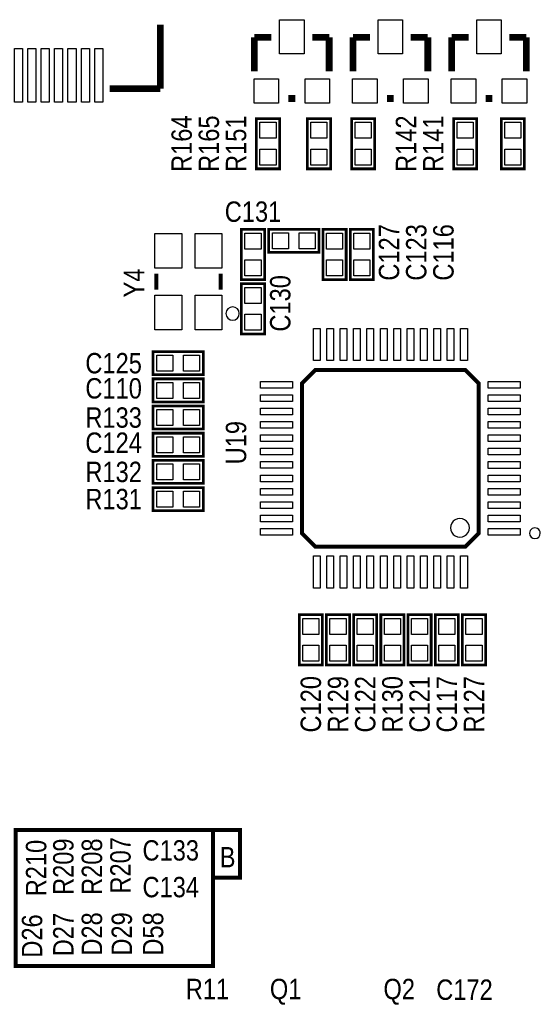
# Model space of a CAD drawing. Extents: x 0 to 176, y -10 to 100.
# Tile 9 of 15: x 91 to 111, y 21 to 58. Entities that reach past the tile are written whole.
import ezdxf
from ezdxf.enums import TextEntityAlignment as Align

# ---------------------------------------------------------------- set-up
doc = ezdxf.new("R2010")
doc.units = 0
doc.layers.add('DXF', color=212, linetype='CONTINUOUS')

msp = doc.modelspace()

# ---------------------------------------------------------------- linework, layer by layer
at = {"layer": 'DXF'}
for points, const_width in [([(96.741005, 55.395089), (96.741005, 57.789293)], 0.254), ([(100.8888, 57.3151), (100.2538, 57.3151)], 0.254), ([(100.2538, 57.3151), (100.2538, 56.0451)], 0.254), ([(102.4128, 57.3151), (103.0478, 57.3151)], 0.254), ([(103.0478, 57.3151), (103.0478, 56.0451)], 0.254), ([(104.5718, 57.3151), (103.9368, 57.3151)], 0.254), ([(103.9368, 57.3151), (103.9368, 56.0451)], 0.254), ([(106.0958, 57.3151), (106.7308, 57.3151)], 0.254), ([(106.7308, 57.3151), (106.7308, 56.0451)], 0.254), ([(108.2548, 57.3151), (107.6198, 57.3151)], 0.254), ([(107.6198, 57.3151), (107.6198, 56.0451)], 0.254), ([(109.7788, 57.3151), (110.4138, 57.3151)], 0.254), ([(110.4138, 57.3151), (110.4138, 56.0451)], 0.254), ([(94.847207, 55.395089), (96.741005, 55.395089)], 0.254), ([(101.5238, 55.0291), (101.7778, 55.0291)], 0.254), ([(105.2068, 55.0291), (105.4608, 55.0291)], 0.254), ([(108.8898, 55.0291), (109.1438, 55.0291)], 0.254), ([(100.33, 52.400708), (100.33, 54.280308), (101.1936, 54.280308), (101.1936, 52.400708), (100.33, 52.400708)], 0.1016), ([(103.0986, 54.280308), (103.0986, 52.400708), (102.235, 52.400708), (102.235, 54.280308), (103.0986, 54.280308)], 0.1016), ([(104.7496, 54.280308), (104.7496, 52.400708), (103.886, 52.400708), (103.886, 54.280308), (104.7496, 54.280308)], 0.1016), ([(107.696, 52.400708), (107.696, 54.280308), (108.5596, 54.280308), (108.5596, 52.400708), (107.696, 52.400708)], 0.1016), ([(109.474, 52.400708), (109.474, 54.280308), (110.3376, 54.280308), (110.3376, 52.400708), (109.474, 52.400708)], 0.1016), ([(99.7712, 48.26), (99.7712, 50.1396), (100.6348, 50.1396), (100.6348, 48.26), (99.7712, 48.26)], 0.1016), ([(102.6668, 49.276), (100.7872, 49.276), (100.7872, 50.1396), (102.6668, 50.1396), (102.6668, 49.276)], 0.1016), ([(102.8192, 48.26), (102.8192, 50.1396), (103.6828, 50.1396), (103.6828, 48.26), (102.8192, 48.26)], 0.1016), ([(103.8352, 48.26), (103.8352, 50.1396), (104.6988, 50.1396), (104.6988, 48.26), (103.8352, 48.26)], 0.1016), ([(96.590104, 47.883801), (96.590104, 48.483799)], 0.150089), ([(98.989896, 47.883801), (98.989896, 48.483799)], 0.150089), ([(100.6348, 48.1076), (100.6348, 46.228), (99.7712, 46.228), (99.7712, 48.1076), (100.6348, 48.1076)], 0.1016), ([(98.3488, 44.704), (96.4692, 44.704), (96.4692, 45.5676), (98.3488, 45.5676), (98.3488, 44.704)], 0.1016), ([(108.133896, 38.279807), (102.533704, 38.279807), (102.033807, 38.779704), (102.033807, 44.379896), (102.533704, 44.879793), (108.133896, 44.879793), (108.633793, 44.379896), (108.633793, 38.779704), (108.133896, 38.279807)], 0.150089), ([(98.3488, 43.688), (96.4692, 43.688), (96.4692, 44.5516), (98.3488, 44.5516), (98.3488, 43.688)], 0.1016), ([(98.3488, 42.672), (96.4692, 42.672), (96.4692, 43.5356), (98.3488, 43.5356), (98.3488, 42.672)], 0.1016), ([(98.3488, 41.656), (96.4692, 41.656), (96.4692, 42.5196), (98.3488, 42.5196), (98.3488, 41.656)], 0.1016), ([(96.4692, 41.5036), (98.3488, 41.5036), (98.3488, 40.64), (96.4692, 40.64), (96.4692, 41.5036)], 0.1016), ([(96.4692, 40.4876), (98.3488, 40.4876), (98.3488, 39.624), (96.4692, 39.624), (96.4692, 40.4876)], 0.1016), ([(102.7938, 35.7378), (102.7938, 33.8582), (101.9302, 33.8582), (101.9302, 35.7378), (102.7938, 35.7378)], 0.1016), ([(103.8098, 35.7378), (103.8098, 33.8582), (102.9462, 33.8582), (102.9462, 35.7378), (103.8098, 35.7378)], 0.1016), ([(104.8258, 35.7378), (104.8258, 33.8582), (103.9622, 33.8582), (103.9622, 35.7378), (104.8258, 35.7378)], 0.1016), ([(105.8418, 35.7378), (105.8418, 33.8582), (104.9782, 33.8582), (104.9782, 35.7378), (105.8418, 35.7378)], 0.1016), ([(106.8578, 35.7378), (106.8578, 33.8582), (105.9942, 33.8582), (105.9942, 35.7378), (106.8578, 35.7378)], 0.1016), ([(107.8738, 35.7378), (107.8738, 33.8582), (107.0102, 33.8582), (107.0102, 35.7378), (107.8738, 35.7378)], 0.1016), ([(108.0262, 33.8582), (108.0262, 35.7378), (108.8898, 35.7378), (108.8898, 33.8582), (108.0262, 33.8582)], 0.1016), ([(91.3384, 27.686), (91.3384, 22.606), (98.7044, 22.606), (98.7044, 27.686), (91.3384, 27.686)], 0.1524), ([(98.7044, 27.686), (99.7204, 27.686), (99.7204, 25.908), (98.7044, 25.908)], 0.1524)]:
    msp.add_lwpolyline(points, dxfattribs=dict(at, const_width=const_width))
for points in [[(101.1936, 56.7055), (101.1936, 57.9755), (102.108, 57.9755), (102.108, 56.7055)], [(104.8766, 56.7055), (104.8766, 57.9755), (105.791, 57.9755), (105.791, 56.7055)], [(108.5596, 56.7055), (108.5596, 57.9755), (109.474, 57.9755), (109.474, 56.7055)], [(91.290978, 54.895191), (91.290978, 56.895187), (91.590978, 56.895187), (91.590978, 54.895191)], [(91.790876, 54.895191), (91.790876, 56.895187), (92.090875, 56.895187), (92.090875, 54.895191)], [(92.290976, 54.895191), (92.290976, 56.895187), (92.590976, 56.895187), (92.590976, 54.895191)], [(92.791077, 54.895496), (92.791077, 56.895492), (93.091076, 56.895492), (93.091076, 54.895496)], [(93.290974, 54.895191), (93.290974, 56.895187), (93.590974, 56.895187), (93.590974, 54.895191)], [(93.791075, 54.895496), (93.791075, 56.895492), (94.091074, 56.895492), (94.091074, 54.895496)], [(94.290972, 54.895191), (94.290972, 56.895187), (94.590972, 56.895187), (94.590972, 54.895191)], [(100.2411, 54.8513), (100.2411, 55.7657), (101.1555, 55.7657), (101.1555, 54.8513)], [(102.1461, 54.8513), (102.1461, 55.7657), (103.0605, 55.7657), (103.0605, 54.8513)], [(103.9241, 54.8513), (103.9241, 55.7657), (104.8385, 55.7657), (104.8385, 54.8513)], [(105.8291, 54.8513), (105.8291, 55.7657), (106.7435, 55.7657), (106.7435, 54.8513)], [(107.6071, 54.8513), (107.6071, 55.7657), (108.5215, 55.7657), (108.5215, 54.8513)], [(109.5121, 54.8513), (109.5121, 55.7657), (110.4265, 55.7657), (110.4265, 54.8513)], [(101.061495, 53.540711), (100.462105, 53.540711), (100.462105, 54.1401), (101.061495, 54.1401)], [(102.367105, 54.1401), (102.966495, 54.1401), (102.966495, 53.540711), (102.367105, 53.540711)], [(104.018105, 54.1401), (104.617495, 54.1401), (104.617495, 53.540711), (104.018105, 53.540711)], [(108.427495, 53.540711), (107.828105, 53.540711), (107.828105, 54.1401), (108.427495, 54.1401)], [(110.205495, 53.540711), (109.606105, 53.540711), (109.606105, 54.1401), (110.205495, 54.1401)], [(101.061495, 52.540916), (100.462105, 52.540916), (100.462105, 53.140305), (101.061495, 53.140305)], [(102.367105, 53.140305), (102.966495, 53.140305), (102.966495, 52.540916), (102.367105, 52.540916)], [(104.018105, 53.140305), (104.617495, 53.140305), (104.617495, 52.540916), (104.018105, 52.540916)], [(108.427495, 52.540916), (107.828105, 52.540916), (107.828105, 53.140305), (108.427495, 53.140305)], [(110.205495, 52.540916), (109.606105, 52.540916), (109.606105, 53.140305), (110.205495, 53.140305)], [(97.539912, 48.683913), (96.539914, 48.683913), (96.539914, 49.983911), (97.539912, 49.983911)], [(99.040086, 48.683913), (98.040088, 48.683913), (98.040088, 49.983911), (99.040086, 49.983911)], [(100.502695, 49.400003), (99.903305, 49.400003), (99.903305, 49.999392), (100.502695, 49.999392)], [(101.526797, 50.007495), (101.526797, 49.408105), (100.927408, 49.408105), (100.927408, 50.007495)], [(102.526592, 50.007495), (102.526592, 49.408105), (101.927203, 49.408105), (101.927203, 50.007495)], [(103.550695, 49.400003), (102.951305, 49.400003), (102.951305, 49.999392), (103.550695, 49.999392)], [(104.566695, 49.400003), (103.967305, 49.400003), (103.967305, 49.999392), (104.566695, 49.999392)], [(100.502695, 48.400208), (99.903305, 48.400208), (99.903305, 48.999597), (100.502695, 48.999597)], [(103.550695, 48.400208), (102.951305, 48.400208), (102.951305, 48.999597), (103.550695, 48.999597)], [(104.566695, 48.400208), (103.967305, 48.400208), (103.967305, 48.999597), (104.566695, 48.999597)], [(99.903305, 47.967392), (100.502695, 47.967392), (100.502695, 47.368003), (99.903305, 47.368003)], [(97.539912, 46.383689), (96.539914, 46.383689), (96.539914, 47.683687), (97.539912, 47.683687)], [(99.040086, 46.383689), (98.040088, 46.383689), (98.040088, 47.683687), (99.040086, 47.683687)], [(99.903305, 46.967597), (100.502695, 46.967597), (100.502695, 46.368208), (99.903305, 46.368208)], [(102.458736, 46.429651), (102.708647, 46.429651), (102.708647, 45.229755), (102.458736, 45.229755)], [(102.958938, 46.429651), (103.208849, 46.429651), (103.208849, 45.229755), (102.958938, 45.229755)], [(103.458734, 46.429651), (103.708644, 46.429651), (103.708644, 45.229755), (103.458734, 45.229755)], [(103.958936, 46.429651), (104.208847, 46.429651), (104.208847, 45.229755), (103.958936, 45.229755)], [(104.458757, 46.429651), (104.708668, 46.429651), (104.708668, 45.229755), (104.458757, 45.229755)], [(104.958934, 46.429651), (105.208845, 46.429651), (105.208845, 45.229755), (104.958934, 45.229755)], [(105.458755, 46.429651), (105.708666, 46.429651), (105.708666, 45.229755), (105.458755, 45.229755)], [(105.958932, 46.429651), (106.208843, 46.429651), (106.208843, 45.229755), (105.958932, 45.229755)], [(106.458753, 46.429651), (106.708664, 46.429651), (106.708664, 45.229755), (106.458753, 45.229755)], [(106.958956, 46.429651), (107.208866, 46.429651), (107.208866, 45.229755), (106.958956, 45.229755)], [(107.458751, 46.429651), (107.708662, 46.429651), (107.708662, 45.229755), (107.458751, 45.229755)], [(107.958953, 46.429651), (108.208864, 46.429651), (108.208864, 45.229755), (107.958953, 45.229755)], [(97.208797, 45.435495), (97.208797, 44.836105), (96.609408, 44.836105), (96.609408, 45.435495)], [(98.208592, 45.435495), (98.208592, 44.836105), (97.609203, 44.836105), (97.609203, 45.435495)], [(97.208797, 44.419495), (97.208797, 43.820105), (96.609408, 43.820105), (96.609408, 44.419495)], [(98.208592, 44.419495), (98.208592, 43.820105), (97.609203, 43.820105), (97.609203, 44.419495)], [(100.483949, 44.205931), (100.483949, 44.455842), (101.683845, 44.455842), (101.683845, 44.205931)], [(110.183651, 44.454864), (110.183651, 44.204953), (108.983755, 44.204953), (108.983755, 44.454864)], [(100.483949, 43.705729), (100.483949, 43.95564), (101.683845, 43.95564), (101.683845, 43.705729)], [(110.183651, 43.954662), (110.183651, 43.704751), (108.983755, 43.704751), (108.983755, 43.954662)], [(100.483949, 43.205933), (100.483949, 43.455844), (101.683845, 43.455844), (101.683845, 43.205933)], [(110.183651, 43.454866), (110.183651, 43.204955), (108.983755, 43.204955), (108.983755, 43.454866)], [(97.208797, 43.403495), (97.208797, 42.804105), (96.609408, 42.804105), (96.609408, 43.403495)], [(98.208592, 43.403495), (98.208592, 42.804105), (97.609203, 42.804105), (97.609203, 43.403495)], [(100.483949, 42.705833), (100.483949, 42.955743), (101.683845, 42.955743), (101.683845, 42.705833)], [(110.183651, 42.954664), (110.183651, 42.704753), (108.983755, 42.704753), (108.983755, 42.954664)], [(97.208797, 42.387495), (97.208797, 41.788105), (96.609408, 41.788105), (96.609408, 42.387495)], [(98.208592, 42.387495), (98.208592, 41.788105), (97.609203, 41.788105), (97.609203, 42.387495)], [(100.483949, 42.205935), (100.483949, 42.455846), (101.683845, 42.455846), (101.683845, 42.205935)], [(110.183651, 42.454843), (110.183651, 42.204932), (108.983755, 42.204932), (108.983755, 42.454843)], [(100.483949, 41.705835), (100.483949, 41.955745), (101.683845, 41.955745), (101.683845, 41.705835)], [(110.183651, 41.954666), (110.183651, 41.704755), (108.983755, 41.704755), (108.983755, 41.954666)], [(96.609408, 40.772105), (96.609408, 41.371495), (97.208797, 41.371495), (97.208797, 40.772105)], [(97.609203, 40.772105), (97.609203, 41.371495), (98.208592, 41.371495), (98.208592, 40.772105)], [(100.483949, 41.205937), (100.483949, 41.455848), (101.683845, 41.455848), (101.683845, 41.205937)], [(110.183651, 41.454845), (110.183651, 41.204934), (108.983755, 41.204934), (108.983755, 41.454845)], [(100.483949, 40.705837), (100.483949, 40.955747), (101.683845, 40.955747), (101.683845, 40.705837)], [(110.183651, 40.954668), (110.183651, 40.704757), (108.983755, 40.704757), (108.983755, 40.954668)], [(96.609408, 39.756105), (96.609408, 40.355495), (97.208797, 40.355495), (97.208797, 39.756105)], [(97.609203, 39.756105), (97.609203, 40.355495), (98.208592, 40.355495), (98.208592, 39.756105)], [(100.483949, 40.205939), (100.483949, 40.45585), (101.683845, 40.45585), (101.683845, 40.205939)], [(110.183651, 40.454847), (110.183651, 40.204936), (108.983755, 40.204936), (108.983755, 40.454847)], [(100.483949, 39.705839), (100.483949, 39.955749), (101.683845, 39.955749), (101.683845, 39.705839)], [(110.183651, 39.954644), (110.183651, 39.704734), (108.983755, 39.704734), (108.983755, 39.954644)], [(100.483949, 39.205941), (100.483949, 39.455852), (101.683845, 39.455852), (101.683845, 39.205941)], [(110.183651, 39.454849), (110.183651, 39.204938), (108.983755, 39.204938), (108.983755, 39.454849)], [(100.483949, 38.705841), (100.483949, 38.955751), (101.683845, 38.955751), (101.683845, 38.705841)], [(110.183651, 38.954647), (110.183651, 38.704736), (108.983755, 38.704736), (108.983755, 38.954647)], [(102.708647, 36.729949), (102.458736, 36.729949), (102.458736, 37.929845), (102.708647, 37.929845)], [(103.208849, 36.729949), (102.958938, 36.729949), (102.958938, 37.929845), (103.208849, 37.929845)], [(103.708644, 36.729949), (103.458734, 36.729949), (103.458734, 37.929845), (103.708644, 37.929845)], [(104.208847, 36.729949), (103.958936, 36.729949), (103.958936, 37.929845), (104.208847, 37.929845)], [(104.708668, 36.729949), (104.458757, 36.729949), (104.458757, 37.929845), (104.708668, 37.929845)], [(105.208845, 36.729949), (104.958934, 36.729949), (104.958934, 37.929845), (105.208845, 37.929845)], [(105.708666, 36.729949), (105.458755, 36.729949), (105.458755, 37.929845), (105.708666, 37.929845)], [(106.208843, 36.729949), (105.958932, 36.729949), (105.958932, 37.929845), (106.208843, 37.929845)], [(106.708664, 36.729949), (106.458753, 36.729949), (106.458753, 37.929845), (106.708664, 37.929845)], [(107.208866, 36.729949), (106.958956, 36.729949), (106.958956, 37.929845), (107.208866, 37.929845)], [(107.708662, 36.729949), (107.458751, 36.729949), (107.458751, 37.929845), (107.708662, 37.929845)], [(108.208864, 36.729949), (107.958953, 36.729949), (107.958953, 37.929845), (108.208864, 37.929845)], [(102.062305, 35.597592), (102.661695, 35.597592), (102.661695, 34.998203), (102.062305, 34.998203)], [(103.078305, 35.597592), (103.677695, 35.597592), (103.677695, 34.998203), (103.078305, 34.998203)], [(104.094305, 35.597592), (104.693695, 35.597592), (104.693695, 34.998203), (104.094305, 34.998203)], [(105.110305, 35.597592), (105.709695, 35.597592), (105.709695, 34.998203), (105.110305, 34.998203)], [(106.126305, 35.597592), (106.725695, 35.597592), (106.725695, 34.998203), (106.126305, 34.998203)], [(107.142305, 35.597592), (107.741695, 35.597592), (107.741695, 34.998203), (107.142305, 34.998203)], [(108.757695, 34.998203), (108.158305, 34.998203), (108.158305, 35.597592), (108.757695, 35.597592)], [(102.062305, 34.597797), (102.661695, 34.597797), (102.661695, 33.998408), (102.062305, 33.998408)], [(103.078305, 34.597797), (103.677695, 34.597797), (103.677695, 33.998408), (103.078305, 33.998408)], [(104.094305, 34.597797), (104.693695, 34.597797), (104.693695, 33.998408), (104.094305, 33.998408)], [(105.110305, 34.597797), (105.709695, 34.597797), (105.709695, 33.998408), (105.110305, 33.998408)], [(106.126305, 34.597797), (106.725695, 34.597797), (106.725695, 33.998408), (106.126305, 33.998408)], [(107.142305, 34.597797), (107.741695, 34.597797), (107.741695, 33.998408), (107.142305, 33.998408)], [(108.757695, 33.998408), (108.158305, 33.998408), (108.158305, 34.597797), (108.757695, 34.597797)]]:
    msp.add_lwpolyline(points, close=True, dxfattribs=at)
for points in [[(99.690809, 46.99, 1), (99.191198, 46.989995, 1)], [(108.283807, 38.979805, 1), (107.583793, 38.979795, 1)], [(110.934297, 38.779806, 1), (110.533303, 38.779794, 1)]]:
    msp.add_lwpolyline(points, format="xyb", close=True, dxfattribs=at)

# ---------------------------------------------------------------- texts
at = {"layer": 'DXF', "width": 0.866667}
for s, p in [('R164', (97.917, 53.34)), ('R165', (98.933, 53.34)), ('R151', (99.949, 53.34)), ('R142', (106.299, 53.34)), ('R141', (107.315, 53.34)), ('C127', (105.664, 49.276)), ('C123', (106.68, 49.276)), ('C116', (107.696, 49.276)), ('Y4', (96.139, 48.133)), ('C130', (101.6, 47.371)), ('U19', (99.949, 42.164)), ('C120', (102.743, 32.385)), ('R129', (103.759, 32.385)), ('C122', (104.775, 32.385)), ('R130', (105.791, 32.385)), ('C121', (106.807, 32.385)), ('C117', (107.823, 32.385)), ('R127', (108.839, 32.385)), ('R210', (92.4814, 26.2636)), ('R209', (93.4974, 26.3144)), ('R208', (94.5642, 26.3144)), ('R207', (95.631, 26.3652)), ('D26', (92.329, 23.7236)), ('D27', (93.4974, 23.7744)), ('D28', (94.5642, 23.7998)), ('D29', (95.6818, 23.7998)), ('D58', (96.8502, 23.7998))]:
    msp.add_text(s, height=0.762, rotation=90, dxfattribs=at).set_placement(p, align=Align.CENTER)
for s, p in [('C131', (100.203, 50.419)), ('C125', (94.996, 44.7548)), ('C110', (94.996, 43.815)), ('R133', (94.996, 42.7228)), ('C124', (94.996, 41.783)), ('R132', (94.996, 40.6908)), ('R131', (94.996, 39.6748)), ('C133', (97.1296, 26.543)), ('C134', (97.1296, 25.1714)), ('R11', (98.5012, 21.3614)), ('Q1', (101.4222, 21.3614)), ('Q2', (105.664, 21.3614)), ('C172', (108.1024, 21.336))]:
    msp.add_text(s, height=0.762, dxfattribs=at).set_placement(p, align=Align.CENTER)
msp.add_text('B', height=0.762, dxfattribs=at).set_placement((98.9584, 26.289))

doc.saveas('drawing.dxf')
